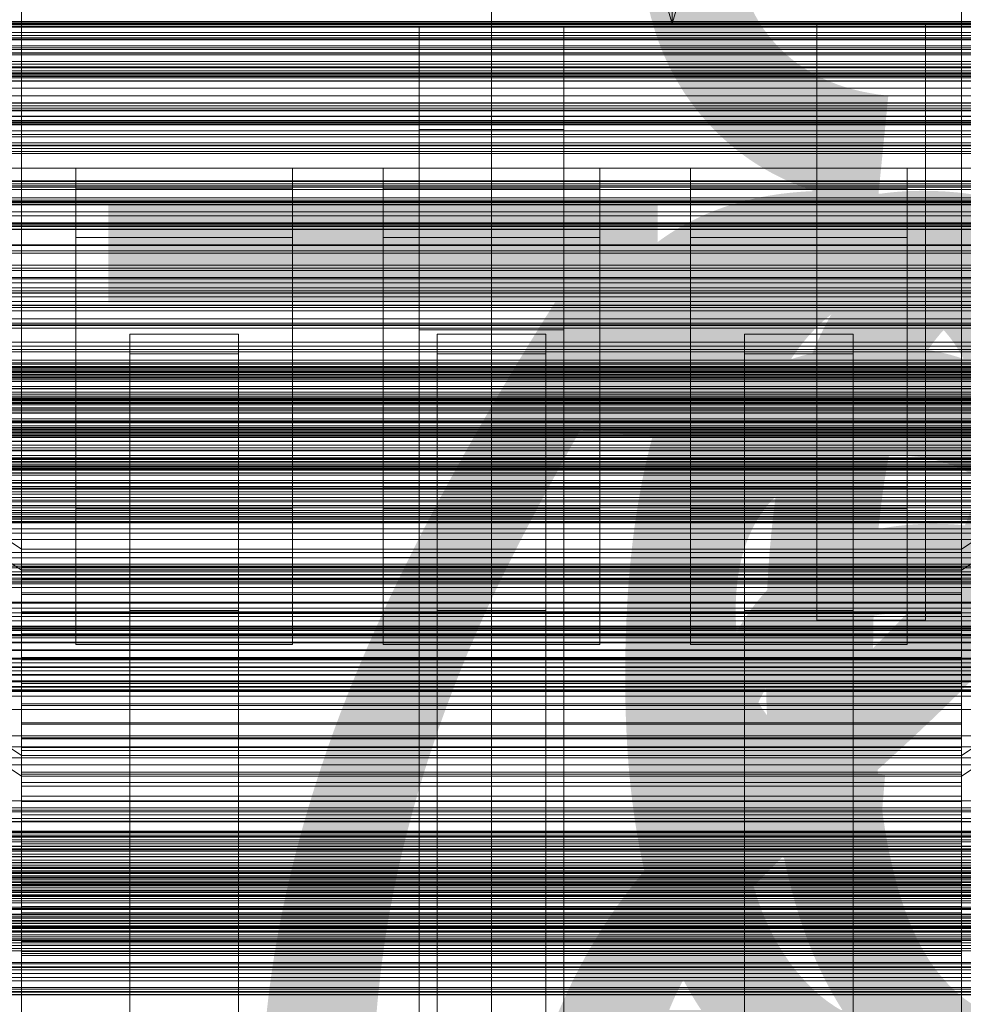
# Model space of a CAD drawing. Header units: millimetres. Extents: x -1970 to 61924, y -58230 to 6847.
# Tile 54 of 256: x -130 to 130, y -35171 to -34899. Entities that reach past the tile are written whole.
import ezdxf

# ---------------------------------------------------------------- set-up
doc = ezdxf.new("R2010")
doc.units = ezdxf.units.MM
for name, color, linetype, lineweight in [('COTAS_O', 1, 'Continuous', 0), ('COTAS_P', 1, 'Continuous', 0), ('frontal_briquetadora', 7, 'Continuous', 0), ('frontal_C01', 7, 'Continuous', 0), ('frontal_C02', 7, 'Continuous', 0), ('frontal_C03', 7, 'Continuous', 0), ('frontal_dosificador', 7, 'Continuous', 0), ('frontal_mezcladora', 7, 'Continuous', 0), ('frontal_mix-C02', 7, 'Continuous', 0), ('frontal_secador', 7, 'Continuous', 0), ('frontal_tolva-C01', 7, 'Continuous', 0)]:
    doc.layers.add(name, color=color, linetype=linetype, lineweight=lineweight)
doc.dimstyles.new('R19_100', dxfattribs={"dimtxt": 250, "dimasz": 150, "dimexe": 150, "dimexo": 80, "dimgap": 100, "dimtad": 1, "dimtih": 1, "dimtoh": 1, "dimdsep": 46, "dimcen": 0.09, "dimadec": 0, "dimazin": 0, "dimtfac": 1, "dimtdec": 4, "dimtofl": 0, "dimtmove": 0, "dimatfit": 3, "dimfxl": 1, "dimtolj": 1, "dimtzin": 0, "dimarcsym": 0})

# ---------------------------------------------------------------- blocks, each defined once
blk = doc.blocks.new('DIM_R26_43')
at = {"layer": 'COTAS_P'}
for p, q in [((-1750, -34600), (-1600, -34555)), ((2600, -34600), (2450, -34555)), ((-1750, -35500), (-1750, -34600)), ((-1750, -34600), (2600, -34600)), ((-1750, -34600), (-1600, -34645)), ((2600, -34600), (2450, -34645)), ((2600, -35500), (2600, -34600))]:
    blk.add_line(p, q, dxfattribs=at)
blk.add_text('4350 P', height=250, dxfattribs=at).set_placement((425, -34500))
blk = doc.blocks.new('DIM_R26_47')
at = {"layer": 'COTAS_P'}
for p, q in [((-850, -33400), (-150, -33400)), ((-150, -33400), (-195, -33550)), ((-150, -36000), (-150, -33400)), ((-150, -33400), (-105, -33550)), ((-150, -36000), (-195, -35850)), ((-150, -36000), (-105, -35850)), ((-850, -36000), (-150, -36000))]:
    blk.add_line(p, q, dxfattribs=at)
blk.add_text('2600 P', height=250, rotation=90, dxfattribs=at).set_placement((-250, -34700))
blk = doc.blocks.new('DIM_R26_48')
at = {"layer": 'COTAS_O'}
for p, q in [((-650, -33700), (50, -33700)), ((50, -33700), (5, -33850)), ((50, -34900), (50, -33700)), ((50, -33700), (95, -33850)), ((50, -34900), (5, -34750)), ((50, -34900), (95, -34750)), ((-650, -34900), (50, -34900))]:
    blk.add_line(p, q, dxfattribs=at)
blk.add_text('1200 O', height=250, rotation=90, dxfattribs=at).set_placement((-50, -34300))
blk = doc.blocks.new('DIM_R26_49')
at = {"layer": 'COTAS_O'}
for p, q in [((-650, -34200), (-500, -34155)), ((650, -34200), (500, -34155)), ((-650, -34900), (-650, -34200)), ((-650, -34200), (650, -34200)), ((-650, -34200), (-500, -34245)), ((650, -34200), (500, -34245)), ((650, -34900), (650, -34200))]:
    blk.add_line(p, q, dxfattribs=at)
blk.add_text('1300 O', height=250, dxfattribs=at).set_placement((0, -34100))
blk = doc.blocks.new('DIM_R26_51')
at = {"layer": 'COTAS_O'}
for p, q in [((-1480, -35300), (-1330, -35255)), ((490, -35300), (340, -35255)), ((-1480, -36000), (-1480, -35300)), ((-1480, -35300), (490, -35300)), ((-1480, -35300), (-1330, -35345)), ((490, -35300), (340, -35345)), ((490, -36000), (490, -35300))]:
    blk.add_line(p, q, dxfattribs=at)
blk.add_text('1970 O', height=250, dxfattribs=at).set_placement((-495, -35200))
blk = doc.blocks.new('DIM_R26_53')
at = {"layer": 'COTAS_O'}
for p, q in [((-1400, -35300), (-1250, -35255)), ((1400, -35300), (1250, -35255)), ((-1400, -36000), (-1400, -35300)), ((-1400, -35300), (1400, -35300)), ((-1400, -35300), (-1250, -35345)), ((1400, -35300), (1250, -35345)), ((1400, -36000), (1400, -35300))]:
    blk.add_line(p, q, dxfattribs=at)
blk.add_text('2800 O', height=250, dxfattribs=at).set_placement((0, -35200))
blk = doc.blocks.new('DIM_R26_54')
at = {"layer": 'COTAS_P'}
for p, q in [((-305, -34680), (395, -34680)), ((395, -34680), (350, -34830)), ((395, -36000), (395, -34680)), ((395, -34680), (440, -34830)), ((395, -36000), (350, -35850)), ((395, -36000), (440, -35850)), ((-305, -36000), (395, -36000))]:
    blk.add_line(p, q, dxfattribs=at)
blk.add_text('1320 P', height=250, rotation=90, dxfattribs=at).set_placement((295, -35340))
blk = doc.blocks.new('DIM_R26_55')
at = {"layer": 'COTAS_P'}
for p, q in [((-305, -35300), (-155, -35255)), ((345, -35300), (195, -35255)), ((-305, -36000), (-305, -35300)), ((-305, -35300), (345, -35300)), ((-305, -35300), (-155, -35345)), ((345, -35300), (195, -35345)), ((345, -36000), (345, -35300))]:
    blk.add_line(p, q, dxfattribs=at)
blk.add_text('650 P', height=250, dxfattribs=at).set_placement((20, -35200))

msp = doc.modelspace()

# ---------------------------------------------------------------- linework, layer by layer
at = {"layer": 'frontal_briquetadora'}
for p, q in [((-490, -34940), (340, -34940)), ((-490, -34940), (490, -34940)), ((-1330, -34950), (340, -34950))]:
    msp.add_line(p, q, dxfattribs=at)
at = {"layer": 'frontal_C01'}
for p, q in [((-130, -35045.418), (-130, -34782.805)), ((0, -35045.418), (0, -34782.805)), ((130, -35045.418), (130, -34782.805)), ((-130, -34788.585), (-130, -35051.199)), ((0, -34788.585), (0, -35051.199)), ((130, -34788.585), (130, -35051.199)), ((-115, -35028.406), (-115, -34939.975)), ((-115, -34939.975), (-55, -34939.975)), ((-115, -34945.753), (-115, -34939.975)), ((-55, -34939.975), (-55, -35028.406)), ((-55, -34939.975), (-55, -34945.753)), ((-30, -35028.406), (-30, -34939.975)), ((-30, -34939.975), (30, -34939.975)), ((-30, -34945.753), (-30, -34939.975)), ((30, -34939.975), (30, -35028.406)), ((30, -34939.975), (30, -34945.753)), ((55, -35028.406), (55, -34939.975)), ((55, -34939.975), (115, -34939.975)), ((55, -34945.753), (55, -34939.975)), ((115, -34939.975), (115, -35028.406)), ((115, -34939.975), (115, -34945.753)), ((-115, -35034.184), (-115, -34945.753)), ((-115, -34945.753), (-55, -34945.753)), ((-115, -34959.235), (-115, -34945.753)), ((-55, -34945.753), (-55, -35034.184)), ((-55, -34945.753), (-55, -34959.235)), ((-30, -35034.184), (-30, -34945.753)), ((-30, -34945.753), (30, -34945.753)), ((-30, -34959.235), (-30, -34945.753)), ((30, -34945.753), (30, -35034.184)), ((30, -34945.753), (30, -34959.235)), ((55, -35034.184), (55, -34945.753)), ((55, -34945.753), (115, -34945.753)), ((55, -34959.235), (55, -34945.753)), ((115, -34945.753), (115, -35034.184)), ((115, -34945.753), (115, -34959.235)), ((-115, -35047.666), (-115, -34959.235)), ((-115, -34959.235), (-55, -34959.235)), ((-115, -34983.309), (-115, -34959.235)), ((-55, -34959.235), (-55, -35047.666)), ((-55, -34959.235), (-55, -34983.309)), ((-30, -35047.666), (-30, -34959.235)), ((-30, -34959.235), (30, -34959.235)), ((-30, -34983.309), (-30, -34959.235)), ((30, -34959.235), (30, -35047.666)), ((30, -34959.235), (30, -34983.309)), ((55, -35047.666), (55, -34959.235)), ((55, -34959.235), (115, -34959.235)), ((55, -34983.309), (55, -34959.235)), ((115, -34959.235), (115, -35047.666)), ((115, -34959.235), (115, -34983.309)), ((-130, -35045.418), (-228.298, -34979.106)), ((228.298, -34979.106), (130, -35045.418)), ((-450, -34984.295), (450, -34984.295)), ((-228.298, -34984.887), (-130, -35051.199)), ((-55, -34983.309), (-115, -34983.309)), ((-115, -34983.309), (-115, -35071.74)), ((-55, -35071.74), (-55, -34983.309)), ((30, -34983.309), (-30, -34983.309)), ((-30, -34983.309), (-30, -35071.74)), ((30, -35071.74), (30, -34983.309)), ((115, -34983.309), (55, -34983.309)), ((55, -34983.309), (55, -35071.74)), ((115, -35071.74), (115, -34983.309)), ((130, -35051.199), (228.298, -34984.887)), ((-100, -34991.348), (-100, -34985.956)), ((-100, -34985.956), (-70, -34985.956)), ((-100, -35386.852), (-100, -34985.956)), ((-70, -34985.956), (-70, -34991.348)), ((-70, -34985.956), (-70, -35386.852)), ((-15, -34991.348), (-15, -34985.956)), ((-15, -34985.956), (15, -34985.956)), ((-15, -35386.852), (-15, -34985.956)), ((15, -34985.956), (15, -34991.348)), ((15, -34985.956), (15, -35386.852)), ((70, -34991.348), (70, -34985.956)), ((70, -34985.956), (100, -34985.956)), ((70, -35386.852), (70, -34985.956)), ((100, -34985.956), (100, -34991.348)), ((100, -34985.956), (100, -35386.852)), ((-70, -34991.348), (-100, -34991.348)), ((-100, -34991.348), (-100, -35392.244)), ((-70, -35392.244), (-70, -34991.348)), ((15, -34991.348), (-15, -34991.348)), ((-15, -34991.348), (-15, -35392.244)), ((15, -35392.244), (15, -34991.348)), ((100, -34991.348), (70, -34991.348)), ((70, -34991.348), (70, -35392.244)), ((100, -35392.244), (100, -34991.348)), ((450, -34995.08), (-450, -34995.08)), ((450, -35017.999), (-450, -35017.999)), ((-450, -35028.784), (450, -35028.784)), ((-55, -35028.406), (-115, -35028.406)), ((-115, -35028.406), (-115, -35034.184)), ((-55, -35034.184), (-55, -35028.406)), ((30, -35028.406), (-30, -35028.406)), ((-30, -35028.406), (-30, -35034.184)), ((30, -35034.184), (30, -35028.406)), ((115, -35028.406), (55, -35028.406)), ((55, -35028.406), (55, -35034.184)), ((115, -35034.184), (115, -35028.406)), ((-55, -35034.184), (-115, -35034.184)), ((-115, -35034.184), (-115, -35047.666)), ((-55, -35047.666), (-55, -35034.184)), ((30, -35034.184), (-30, -35034.184)), ((-30, -35034.184), (-30, -35047.666)), ((30, -35047.666), (30, -35034.184)), ((115, -35034.184), (55, -35034.184)), ((55, -35034.184), (55, -35047.666)), ((115, -35047.666), (115, -35034.184)), ((-130, -35308.031), (-130, -35045.418)), ((0, -35045.418), (-130, -35045.418)), ((0, -35308.031), (0, -35045.418)), ((130, -35045.418), (0, -35045.418)), ((130, -35308.031), (130, -35045.418)), ((-55, -35047.666), (-115, -35047.666)), ((-115, -35047.666), (-115, -35071.74)), ((-55, -35071.74), (-55, -35047.666)), ((30, -35047.666), (-30, -35047.666)), ((-30, -35047.666), (-30, -35071.74)), ((30, -35071.74), (30, -35047.666)), ((115, -35047.666), (55, -35047.666)), ((55, -35047.666), (55, -35071.74)), ((115, -35071.74), (115, -35047.666)), ((-130, -35051.199), (-130, -35050.26)), ((-130, -35050.26), (-130, -35051.051)), ((-130, -35050.26), (130, -35050.26)), ((-130, -35051.051), (-130, -35053.52)), ((-130, -35051.051), (130, -35051.051)), ((130, -35051.051), (130, -35050.26)), ((130, -35050.26), (130, -35051.199)), ((130, -35053.52), (130, -35051.051)), ((-130, -35051.199), (-130, -35313.812)), ((-130, -35051.199), (0, -35051.199)), ((-130, -35053.804), (-130, -35051.199)), ((-130, -35051.199), (130, -35051.199)), ((-130, -35053.52), (-130, -35057.498)), ((-130, -35053.52), (130, -35053.52)), ((-130, -35057.9), (-130, -35053.804)), ((-130, -35053.804), (130, -35053.804)), ((0, -35051.199), (0, -35313.812)), ((0, -35051.199), (130, -35051.199)), ((130, -35051.199), (130, -35313.812)), ((130, -35051.199), (130, -35053.804)), ((130, -35057.498), (130, -35053.52)), ((130, -35053.804), (130, -35057.9)), ((-130, -35057.498), (-130, -35062.713)), ((-130, -35057.498), (130, -35057.498)), ((-130, -35063.205), (-130, -35057.9)), ((-130, -35057.9), (130, -35057.9)), ((130, -35062.713), (130, -35057.498)), ((130, -35057.9), (130, -35063.205)), ((-130, -35062.713), (-130, -35068.81)), ((-130, -35062.713), (130, -35062.713)), ((-130, -35069.359), (-130, -35063.205)), ((-130, -35063.205), (130, -35063.205)), ((-100, -35067.72), (-100, -35062.328)), ((-100, -35062.328), (-70, -35062.328)), ((-100, -35463.692), (-100, -35062.328)), ((-70, -35062.328), (-70, -35067.72)), ((-70, -35062.328), (-70, -35463.692)), ((-15, -35067.72), (-15, -35062.328)), ((-15, -35062.328), (15, -35062.328)), ((-15, -35463.692), (-15, -35062.328)), ((15, -35062.328), (15, -35067.72)), ((15, -35062.328), (15, -35463.692)), ((70, -35067.72), (70, -35062.328)), ((70, -35062.328), (100, -35062.328)), ((70, -35463.692), (70, -35062.328)), ((100, -35062.328), (100, -35067.72)), ((100, -35062.328), (100, -35463.692)), ((130, -35068.81), (130, -35062.713)), ((130, -35063.205), (130, -35069.359)), ((-148, -35066.659), (148, -35066.659)), ((-148, -35066.939), (148, -35066.939)), ((-148, -35066.991), (148, -35066.991)), ((-148, -35067.814), (148, -35067.814)), ((-148, -35067.915), (148, -35067.915)), ((-148, -35069.223), (148, -35069.223)), ((-148, -35069.366), (148, -35069.366)), ((-130, -35068.81), (-130, -35075.374)), ((130, -35068.81), (-130, -35068.81)), ((-130, -35075.942), (-130, -35069.359)), ((-130, -35069.359), (130, -35069.359)), ((-70, -35067.72), (-100, -35067.72)), ((-100, -35067.72), (-100, -35469.085)), ((-70, -35469.085), (-70, -35067.72)), ((15, -35067.72), (-15, -35067.72)), ((-15, -35067.72), (-15, -35469.085)), ((15, -35469.085), (15, -35067.72)), ((100, -35067.72), (70, -35067.72)), ((70, -35067.72), (70, -35469.085)), ((100, -35469.085), (100, -35067.72)), ((130, -35075.374), (130, -35068.81)), ((130, -35069.359), (130, -35075.942)), ((-148, -35071.071), (148, -35071.071)), ((-148, -35071.245), (148, -35071.245)), ((-115, -35071.74), (-55, -35071.74)), ((-30, -35071.74), (30, -35071.74)), ((55, -35071.74), (115, -35071.74)), ((148, -35073.231), (-148, -35073.231)), ((-148, -35073.426), (148, -35073.426)), ((-148, -35075.557), (148, -35075.557)), ((-130, -35075.374), (-130, -35081.957)), ((-130, -35075.374), (130, -35075.374)), ((130, -35081.957), (130, -35075.374)), ((-148, -35075.759), (148, -35075.759)), ((-148, -35077.89), (148, -35077.89)), ((-148, -35078.085), (148, -35078.085)), ((-130, -35082.506), (-130, -35075.942)), ((-130, -35075.942), (130, -35075.942)), ((130, -35075.942), (130, -35082.506)), ((-148, -35080.07), (148, -35080.07)), ((-148, -35080.245), (148, -35080.245)), ((-148, -35081.95), (148, -35081.95)), ((-148, -35082.093), (148, -35082.093)), ((-148, -35083.401), (148, -35083.401)), ((-148, -35083.502), (148, -35083.502)), ((-130, -35081.957), (-130, -35088.111)), ((-130, -35081.957), (130, -35081.957)), ((-130, -35088.603), (-130, -35082.506)), ((-130, -35082.506), (130, -35082.506)), ((130, -35088.111), (130, -35081.957)), ((130, -35082.506), (130, -35088.603)), ((-148, -35084.325), (148, -35084.325)), ((-148, -35084.377), (148, -35084.377)), ((-148, -35084.657), (148, -35084.657)), ((-130, -35088.111), (-130, -35093.416)), ((-130, -35088.111), (130, -35088.111)), ((-130, -35093.818), (-130, -35088.603)), ((-130, -35088.603), (130, -35088.603)), ((130, -35093.416), (130, -35088.111)), ((130, -35088.603), (130, -35093.818)), ((-130, -35093.416), (-130, -35097.511)), ((-130, -35093.416), (130, -35093.416)), ((-130, -35097.796), (-130, -35093.818)), ((-130, -35093.818), (130, -35093.818)), ((130, -35097.511), (130, -35093.416)), ((130, -35093.818), (130, -35097.796)), ((-130, -35097.511), (-130, -35100.117)), ((-130, -35097.511), (130, -35097.511)), ((-130, -35100.265), (-130, -35097.796)), ((-130, -35097.796), (130, -35097.796)), ((-130, -35100.117), (-130, -35101.056)), ((-130, -35100.117), (130, -35100.117)), ((130, -35100.117), (130, -35097.511)), ((130, -35097.796), (130, -35100.265)), ((130, -35101.056), (130, -35100.117)), ((-130, -35101.056), (-130, -35100.265)), ((-130, -35100.265), (130, -35100.265)), ((-130, -35101.056), (130, -35101.056)), ((130, -35100.265), (130, -35101.056)), ((-425, -35135.832), (425, -35135.832)), ((425, -35147.388), (-425, -35147.388)), ((425, -35149.529), (-425, -35149.529)), ((-425, -35161.084), (425, -35161.084))]:
    msp.add_line(p, q, dxfattribs=at)
at = {"layer": 'frontal_C02'}
for p, q in [((-130, -35102.421), (-130, -34811.926)), ((0, -35102.421), (0, -34811.926)), ((130, -35102.421), (130, -34811.926)), ((-130, -34817.656), (-130, -35108.151)), ((0, -34817.656), (0, -35108.151)), ((130, -34817.656), (130, -35108.151)), ((-425, -34900.768), (425, -34900.768)), ((425, -34912.223), (-425, -34912.223)), ((425, -34915.909), (-425, -34915.909)), ((-425, -34927.364), (425, -34927.364)), ((-450, -34949.495), (450, -34949.495)), ((450, -34961.417), (-450, -34961.417)), ((450, -34982.905), (-450, -34982.905)), ((-450, -34994.827), (450, -34994.827)), ((-311.15, -35003.741), (311.15, -35003.741)), ((-311.15, -35004.337), (311.15, -35004.337)), ((-311.15, -35004.874), (311.15, -35004.874)), ((-311.15, -35006.623), (311.15, -35006.623)), ((-311.15, -35007.66), (311.15, -35007.66)), ((-311.15, -35010.441), (311.15, -35010.441)), ((-311.15, -35011.908), (311.15, -35011.908)), ((-311.15, -35015.532), (311.15, -35015.532)), ((-311.15, -35017.329), (311.15, -35017.329)), ((-440, -35020.127), (440, -35020.127)), ((-440, -35020.339), (440, -35020.339)), ((-440, -35020.529), (440, -35020.529)), ((-440, -35021.148), (440, -35021.148)), ((-440, -35021.516), (440, -35021.516)), ((-440, -35022.501), (440, -35022.501)), ((-440, -35023.021), (440, -35023.021)), ((311.15, -35021.549), (-311.15, -35021.549)), ((-311.15, -35023.553), (311.15, -35023.553)), ((-440, -35024.305), (440, -35024.305)), ((-440, -35024.942), (440, -35024.942)), ((440, -35026.437), (-440, -35026.437)), ((-440, -35027.148), (440, -35027.148)), ((-440, -35028.752), (440, -35028.752)), ((-311.15, -35028.083), (311.15, -35028.083)), ((-440, -35029.487), (440, -35029.487)), ((-440, -35031.092), (440, -35031.092)), ((-440, -35031.802), (440, -35031.802)), ((-311.15, -35030.157), (311.15, -35030.157)), ((-440, -35033.298), (440, -35033.298)), ((-440, -35033.934), (440, -35033.934)), ((-311.15, -35034.686), (311.15, -35034.686)), ((-440, -35035.219), (440, -35035.219)), ((-440, -35035.738), (440, -35035.738)), ((-440, -35036.724), (440, -35036.724)), ((-440, -35037.091), (440, -35037.091)), ((-311.15, -35036.69), (311.15, -35036.69)), ((-130, -35102.421), (-228.298, -35036.685)), ((228.298, -35036.685), (130, -35102.421)), ((-440, -35037.711), (440, -35037.711)), ((-440, -35037.901), (440, -35037.901)), ((-440, -35038.112), (440, -35038.112)), ((-311.15, -35040.911), (311.15, -35040.911)), ((-311.15, -35042.708), (311.15, -35042.708)), ((-228.298, -35042.415), (-130, -35108.151)), ((130, -35108.151), (228.298, -35042.415)), ((-311.15, -35046.332), (311.15, -35046.332)), ((-311.15, -35047.799), (311.15, -35047.799)), ((-311.15, -35050.58), (311.15, -35050.58)), ((-311.15, -35051.617), (311.15, -35051.617)), ((-311.15, -35053.365), (311.15, -35053.365)), ((-311.15, -35053.902), (311.15, -35053.902)), ((-311.15, -35054.499), (311.15, -35054.499)), ((-130, -35386.887), (-130, -35102.421)), ((0, -35102.421), (-130, -35102.421)), ((0, -35386.887), (0, -35102.421)), ((130, -35102.421), (0, -35102.421)), ((130, -35386.887), (130, -35102.421)), ((-130, -35108.151), (-130, -35107.018)), ((-130, -35107.018), (-130, -35107.614)), ((-130, -35107.018), (130, -35107.018)), ((-130, -35107.614), (-130, -35109.899)), ((-130, -35107.614), (130, -35107.614)), ((-130, -35108.151), (-130, -35392.618)), ((-130, -35108.151), (0, -35108.151)), ((-130, -35110.937), (-130, -35108.151)), ((-130, -35108.151), (130, -35108.151)), ((0, -35108.151), (0, -35392.618)), ((0, -35108.151), (130, -35108.151)), ((130, -35107.614), (130, -35107.018)), ((130, -35107.018), (130, -35108.151)), ((130, -35109.899), (130, -35107.614)), ((130, -35108.151), (130, -35392.618)), ((130, -35108.151), (130, -35110.937)), ((-130, -35109.899), (-130, -35113.718)), ((-130, -35109.899), (130, -35109.899)), ((-130, -35115.185), (-130, -35110.937)), ((-130, -35110.937), (130, -35110.937)), ((130, -35113.718), (130, -35109.899)), ((130, -35110.937), (130, -35115.185)), ((-130, -35113.718), (-130, -35118.809)), ((-130, -35113.718), (130, -35113.718)), ((130, -35118.809), (130, -35113.718)), ((-130, -35120.606), (-130, -35115.185)), ((-130, -35115.185), (130, -35115.185)), ((130, -35115.185), (130, -35120.606)), ((-130, -35118.809), (-130, -35124.826)), ((-130, -35118.809), (130, -35118.809)), ((130, -35124.826), (130, -35118.809)), ((-130, -35126.83), (-130, -35120.606)), ((-130, -35120.606), (130, -35120.606)), ((130, -35120.606), (130, -35126.83)), ((-148, -35123.404), (148, -35123.404)), ((-148, -35123.615), (148, -35123.615)), ((-148, -35123.806), (148, -35123.806)), ((-148, -35124.425), (148, -35124.425)), ((-148, -35124.793), (148, -35124.793)), ((-148, -35125.778), (148, -35125.778)), ((-148, -35126.298), (148, -35126.298)), ((-130, -35124.826), (-130, -35131.359)), ((130, -35124.826), (-130, -35124.826)), ((-130, -35133.434), (-130, -35126.83)), ((-130, -35126.83), (130, -35126.83)), ((130, -35131.359), (130, -35124.826)), ((130, -35126.83), (130, -35133.434)), ((-148, -35127.582), (148, -35127.582)), ((-148, -35128.219), (148, -35128.219)), ((148, -35129.714), (-148, -35129.714)), ((-148, -35130.424), (148, -35130.424)), ((-148, -35132.029), (148, -35132.029)), ((-148, -35132.764), (148, -35132.764)), ((-130, -35131.359), (-130, -35137.963)), ((-130, -35131.359), (130, -35131.359)), ((130, -35137.963), (130, -35131.359)), ((-148, -35134.369), (148, -35134.369)), ((-148, -35135.079), (148, -35135.079)), ((-130, -35139.967), (-130, -35133.434)), ((-130, -35133.434), (130, -35133.434)), ((130, -35133.434), (130, -35139.967)), ((-148, -35136.575), (148, -35136.575)), ((-148, -35137.211), (148, -35137.211)), ((-130, -35137.963), (-130, -35144.188)), ((-130, -35137.963), (130, -35137.963)), ((130, -35144.188), (130, -35137.963)), ((-148, -35138.495), (148, -35138.495)), ((-148, -35139.015), (148, -35139.015)), ((-148, -35140.001), (148, -35140.001)), ((-148, -35140.368), (148, -35140.368)), ((-148, -35140.988), (148, -35140.988)), ((-130, -35145.984), (-130, -35139.967)), ((-130, -35139.967), (130, -35139.967)), ((130, -35139.967), (130, -35145.984)), ((-148, -35141.178), (148, -35141.178)), ((-148, -35141.389), (148, -35141.389)), ((-130, -35144.188), (-130, -35149.609)), ((-130, -35144.188), (130, -35144.188)), ((-130, -35151.076), (-130, -35145.984)), ((-130, -35145.984), (130, -35145.984)), ((130, -35149.609), (130, -35144.188)), ((130, -35145.984), (130, -35151.076)), ((-130, -35149.609), (-130, -35153.857)), ((-130, -35149.609), (130, -35149.609)), ((-130, -35154.894), (-130, -35151.076)), ((-130, -35151.076), (130, -35151.076)), ((130, -35153.857), (130, -35149.609)), ((130, -35151.076), (130, -35154.894)), ((-130, -35153.857), (-130, -35156.642)), ((-130, -35153.857), (130, -35153.857)), ((130, -35156.642), (130, -35153.857)), ((-130, -35157.179), (-130, -35154.894)), ((-130, -35154.894), (130, -35154.894)), ((-130, -35156.642), (-130, -35157.775)), ((-130, -35156.642), (130, -35156.642)), ((-130, -35157.775), (-130, -35157.179)), ((-130, -35157.179), (130, -35157.179)), ((130, -35154.894), (130, -35157.179)), ((130, -35157.775), (130, -35156.642)), ((130, -35157.179), (130, -35157.775)), ((-130, -35157.775), (130, -35157.775))]:
    msp.add_line(p, q, dxfattribs=at)
at = {"layer": 'frontal_C03'}
for p, q in [((1250, -34899.448), (-1250, -34899.448)), ((1250, -34900.33), (-1250, -34900.33)), ((1250, -34900.983), (-1250, -34900.983)), ((1250, -34903.291), (-1250, -34903.291)), ((-1250, -34904.348), (1250, -34904.348)), ((1250, -34907.2), (-1250, -34907.2)), ((1250, -34908.257), (-1250, -34908.257)), ((1250, -34910.565), (-1250, -34910.565)), ((1250, -34911.218), (-1250, -34911.218)), ((1250, -34912.1), (-1250, -34912.1)), ((1250, -34921.906), (-1250, -34921.906)), ((1250, -34922.787), (-1250, -34922.787)), ((1250, -34923.441), (-1250, -34923.441)), ((1250, -34925.748), (-1250, -34925.748)), ((-1250, -34926.806), (1250, -34926.806)), ((1250, -34929.658), (-1250, -34929.658)), ((1250, -34930.715), (-1250, -34930.715)), ((1250, -34933.022), (-1250, -34933.022)), ((1250, -34933.676), (-1250, -34933.676)), ((1250, -34934.557), (-1250, -34934.557)), ((1250, -34944.364), (-1250, -34944.364)), ((1250, -34945.245), (-1250, -34945.245)), ((1250, -34945.898), (-1250, -34945.898)), ((1530, -34950.129), (-1530, -34950.129)), ((1250, -34948.206), (-1250, -34948.206)), ((-1250, -34949.263), (1250, -34949.263)), ((1250, -34952.115), (-1250, -34952.115)), ((1530, -34955.129), (-1530, -34955.129)), ((1250, -34953.173), (-1250, -34953.173)), ((1250, -34955.48), (-1250, -34955.48)), ((1270, -34955.96), (-1270, -34955.96)), ((-1270, -34956.859), (1270, -34956.859)), ((1250, -34956.134), (-1250, -34956.134)), ((1250, -34957.015), (-1250, -34957.015)), ((-1500, -34961.228), (1500, -34961.228)), ((1250, -34966.821), (-1250, -34966.821)), ((1250, -34967.703), (-1250, -34967.703)), ((1250, -34968.356), (-1250, -34968.356)), ((1500, -34970.211), (-1500, -34970.211)), ((1250, -34970.664), (-1250, -34970.664)), ((-1250, -34971.721), (1250, -34971.721)), ((-1250, -34973.155), (1250, -34973.155)), ((-1250, -34973.953), (1250, -34973.953)), ((-1250, -34974.537), (1250, -34974.537)), ((1250, -34974.573), (-1250, -34974.573)), ((1250, -34975.63), (-1250, -34975.63)), ((-1250, -34976.875), (1250, -34976.875)), ((1250, -34977.938), (-1250, -34977.938)), ((-1250, -34978.004), (1250, -34978.004)), ((1250, -34978.591), (-1250, -34978.591)), ((1250, -34979.473), (-1250, -34979.473)), ((-1250, -34981.724), (1250, -34981.724)), ((-1250, -34983.32), (1250, -34983.32)), ((-1250, -34988.167), (1250, -34988.167)), ((1250, -34989.279), (-1250, -34989.279)), ((-1250, -34990.123), (1250, -34990.123)), ((1250, -34990.16), (-1250, -34990.16)), ((1250, -34990.814), (-1250, -34990.814)), ((1250, -34993.121), (-1250, -34993.121)), ((1500, -34995.334), (-1500, -34995.334)), ((-1268, -34996.141), (1268, -34996.141)), ((-1268, -34996.365), (1268, -34996.365)), ((-1268, -34996.53), (1268, -34996.53)), ((-1250, -34994.178), (1250, -34994.178)), ((-1250, -34995.768), (1250, -34995.768)), ((-1268, -34997.187), (1268, -34997.187)), ((-1268, -34997.505), (1268, -34997.505)), ((-1268, -34998.551), (1268, -34998.551)), ((-1268, -34999), (1268, -34999)), ((1250, -34997.031), (-1250, -34997.031)), ((1250, -34997.949), (-1250, -34997.949)), ((1250, -34998.088), (-1250, -34998.088)), ((-1268, -35000.363), (1268, -35000.363)), ((-1268, -35000.913), (1268, -35000.913)), ((1250, -35000.395), (-1250, -35000.395)), ((1250, -35001.049), (-1250, -35001.049)), ((1250, -35001.93), (-1250, -35001.93)), ((-1500, -35004.317), (1500, -35004.317)), ((-1268, -35002.501), (1268, -35002.501)), ((1268, -35003.114), (-1268, -35003.114)), ((-1268, -35004.818), (1268, -35004.818)), ((-1250, -35004.006), (1250, -35004.006)), ((1530, -35005.129), (-1530, -35005.129)), ((-1268, -35005.453), (1268, -35005.453)), ((-1268, -35007.156), (1268, -35007.156)), ((-1250, -35006.264), (1250, -35006.264)), ((1530, -35010.129), (-1530, -35010.129)), ((-1268, -35007.77), (1268, -35007.77)), ((-1268, -35009.357), (1268, -35009.357)), ((-1268, -35009.907), (1268, -35009.907)), ((-1268, -35011.271), (1268, -35011.271)), ((-1268, -35011.72), (1268, -35011.72)), ((-1268, -35012.766), (1268, -35012.766)), ((1250, -35011.737), (-1250, -35011.737)), ((-1250, -35012.322), (1250, -35012.322)), ((1250, -35012.618), (-1250, -35012.618)), ((-1268, -35013.083), (1268, -35013.083)), ((-1268, -35013.741), (1268, -35013.741)), ((-1268, -35013.905), (1268, -35013.905)), ((-1268, -35014.13), (1268, -35014.13)), ((1250, -35013.271), (-1250, -35013.271)), ((-1250, -35014.503), (1250, -35014.503)), ((1250, -35015.579), (-1250, -35015.579)), ((-1250, -35016.636), (1250, -35016.636)), ((1250, -35019.488), (-1250, -35019.488)), ((-1250, -35020.147), (1250, -35020.147)), ((1250, -35020.546), (-1250, -35020.546)), ((-1250, -35022.103), (1250, -35022.103)), ((1250, -35022.853), (-1250, -35022.853)), ((1250, -35023.506), (-1250, -35023.506)), ((1250, -35024.388), (-1250, -35024.388)), ((-1250, -35026.95), (1250, -35026.95)), ((-1250, -35028.547), (1250, -35028.547)), ((-1250, -35032.266), (1250, -35032.266)), ((-1250, -35033.395), (1250, -35033.395)), ((-1250, -35035.733), (1250, -35035.733)), ((-1250, -35036.318), (1250, -35036.318)), ((-1250, -35037.115), (1250, -35037.115)), ((1250, -35050.062), (-1250, -35050.062)), ((1250, -35052.554), (-1250, -35052.554)), ((-1500, -35055.95), (1500, -35055.95)), ((1250, -35054.381), (-1250, -35054.381)), ((1250, -35061.687), (-1250, -35061.687)), ((1500, -35067.358), (-1500, -35067.358)), ((1250, -35065.216), (-1250, -35065.216)), ((1500, -35067.643), (-1500, -35067.643)), ((-1270, -35068.997), (1270, -35068.997)), ((1270, -35069.896), (-1270, -35069.896)), ((1250, -35076.838), (-1250, -35076.838)), ((-1500, -35079.051), (1500, -35079.051)), ((1250, -35081.828), (-1250, -35081.828)), ((1250, -35096.975), (-1250, -35096.975)), ((1250, -35103.087), (-1250, -35103.087)), ((-1250, -35116.939), (1250, -35116.939)), ((-1250, -35117.572), (1250, -35117.572)), ((-1250, -35118.036), (1250, -35118.036)), ((-1250, -35119.892), (1250, -35119.892)), ((1250, -35120.726), (-1250, -35120.726)), ((-1250, -35120.788), (1250, -35120.788)), ((-1250, -35123.74), (1250, -35123.74)), ((-1250, -35125.008), (1250, -35125.008)), ((1570, -35128.303), (-1570, -35128.303)), ((1570, -35128.562), (-1570, -35128.562)), ((-1250, -35127.542), (1250, -35127.542)), ((-1250, -35128.855), (1250, -35128.855)), ((1570, -35131.347), (-1570, -35131.347)), ((1570, -35132.085), (-1570, -35132.085)), ((-1250, -35130.407), (1250, -35130.407)), ((-1500, -35133.329), (1500, -35133.329)), ((-1500, -35133.553), (1500, -35133.553)), ((-1500, -35133.718), (1500, -35133.718)), ((-1500, -35134.375), (1500, -35134.375)), ((-1500, -35134.693), (1500, -35134.693)), ((-1250, -35134.888), (1250, -35134.888)), ((1570, -35137.231), (-1570, -35137.231)), ((-1500, -35135.739), (1500, -35135.739)), ((-1500, -35136.188), (1500, -35136.188)), ((-1500, -35137.551), (1500, -35137.551)), ((-1500, -35138.101), (1500, -35138.101)), ((1250, -35136.619), (-1250, -35136.619)), ((1570, -35138.335), (-1570, -35138.335)), ((-1500, -35139.689), (1500, -35139.689)), ((1500, -35140.302), (-1500, -35140.302)), ((-1500, -35142.006), (1500, -35142.006)), ((-1500, -35142.641), (1500, -35142.641)), ((-1250, -35141.427), (1250, -35141.427)), ((-1250, -35143.22), (1250, -35143.22)), ((-1570, -35145.059), (1570, -35145.059)), ((1570, -35146.361), (-1570, -35146.361)), ((-1500, -35144.345), (1500, -35144.345)), ((-1500, -35144.958), (1500, -35144.958)), ((-1500, -35146.546), (1500, -35146.546)), ((-1500, -35147.096), (1500, -35147.096)), ((-1500, -35148.459), (1500, -35148.459)), ((-1500, -35148.908), (1500, -35148.908)), ((1250, -35146.472), (-1250, -35146.472)), ((-1250, -35148.028), (1250, -35148.028)), ((-1500, -35149.954), (1500, -35149.954)), ((-1500, -35150.272), (1500, -35150.272)), ((-1500, -35150.929), (1500, -35150.929)), ((-1500, -35151.093), (1500, -35151.093)), ((-1500, -35151.318), (1500, -35151.318)), ((-1250, -35149.759), (1250, -35149.759)), ((1570, -35153.639), (-1570, -35153.639)), ((1250, -35153.528), (-1250, -35153.528)), ((-1250, -35154.239), (1250, -35154.239)), ((1570, -35154.941), (-1570, -35154.941)), ((-1250, -35155.792), (1250, -35155.792)), ((-1250, -35159.639), (1250, -35159.639)), ((1570, -35161.665), (-1570, -35161.665)), ((1570, -35162.769), (-1570, -35162.769)), ((-1250, -35160.906), (1250, -35160.906)), ((-1250, -35163.859), (1250, -35163.859)), ((-1250, -35164.755), (1250, -35164.755)), ((1570, -35167.915), (-1570, -35167.915)), ((-1250, -35166.611), (1250, -35166.611)), ((-1250, -35167.075), (1250, -35167.075)), ((-1250, -35167.708), (1250, -35167.708)), ((1570, -35168.653), (-1570, -35168.653))]:
    msp.add_line(p, q, dxfattribs=at)
at = {"layer": 'frontal_dosificador'}
for p, q in [((-250, -34900), (250, -34900)), ((-220, -34900), (90, -34900)), ((90, -34900), (120, -34900)), ((90, -35065), (90, -34900)), ((90, -35055), (90, -34900)), ((120, -34900), (120, -35065)), ((-270, -35055), (270, -35055)), ((-220, -35055), (90, -35055)), ((-285, -35064), (285, -35064)), ((90, -35065), (120, -35065)), ((-270, -35080), (270, -35080)), ((-285, -35086), (285, -35086)), ((-275, -35100), (275, -35100)), ((-275, -35115), (275, -35115)), ((-250, -35150), (250, -35150)), ((-250, -35152), (250, -35152)), ((-250, -35152.556), (250, -35152.556)), ((-250, -35153.124), (250, -35153.124)), ((-250, -35156.421), (250, -35156.421)), ((-250, -35160.048), (250, -35160.048)), ((-250, -35161.665), (250, -35161.665)), ((-250, -35168.5), (250, -35168.5))]:
    msp.add_line(p, q, dxfattribs=at)
at = {"layer": 'frontal_mezcladora'}
for p, q in [((-750, -34900), (750, -34900)), ((-600, -34900), (600, -34900)), ((-750, -34910.5), (750, -34910.5)), ((-180, -34915), (180, -34915)), ((-750, -35049.5), (750, -35049.5)), ((-750, -35060), (750, -35060))]:
    msp.add_line(p, q, dxfattribs=at)
at = {"layer": 'frontal_mix-C02'}
for p, q in [((-150, -34913.701), (150, -34913.701)), ((150, -34913.937), (-150, -34913.937)), ((150, -34915), (-150, -34915))]:
    msp.add_line(p, q, dxfattribs=at)
at = {"layer": 'frontal_secador'}
for p, q in [((1250, -34899.689), (-1250, -34899.689)), ((-20, -34901.071), (-20, -35161.071)), ((20, -34901.071), (-20, -34901.071)), ((-20, -34901.071), (-20, -34929.355)), ((20, -35161.071), (20, -34901.071)), ((20, -34929.355), (20, -34901.071)), ((1250, -34902.485), (-1250, -34902.485)), ((1250, -34904), (-1250, -34904)), ((1250, -34904.545), (-1250, -34904.545)), ((1250, -34906.144), (-1250, -34906.144)), ((1250, -34906.709), (-1250, -34906.709)), ((-1250, -34908.142), (1250, -34908.142)), ((1250, -34908.686), (-1250, -34908.686)), ((1320, -34912), (-1320, -34912)), ((1320, -34912.273), (-1320, -34912.273)), ((1250, -34912), (-1250, -34912)), ((1320, -34913.072), (-1320, -34913.072)), ((1320, -34914.343), (-1320, -34914.343)), ((1250, -34914.651), (-1250, -34914.651)), ((1320, -34916), (-1320, -34916)), ((1250, -34915.859), (-1250, -34915.859)), ((1320, -34917.929), (-1320, -34917.929)), ((-1320, -34920), (1320, -34920)), ((-1250, -34920), (1250, -34920)), ((1320, -34922.071), (-1320, -34922.071)), ((1320, -34924), (-1320, -34924)), ((1320, -34925.657), (-1320, -34925.657)), ((1250, -34924.141), (-1250, -34924.141)), ((1320, -34926.928), (-1320, -34926.928)), ((1320, -34927.727), (-1320, -34927.727)), ((1320, -34928), (-1320, -34928)), ((1250, -34927.285), (-1250, -34927.285)), ((1250, -34928), (-1250, -34928)), ((1250, -34931.314), (-1250, -34931.314)), ((-20, -35189.355), (-20, -34929.355)), ((-20, -34929.355), (20, -34929.355)), ((20, -34929.355), (20, -35189.355)), ((1250, -34933.856), (-1250, -34933.856)), ((1250, -34935.455), (-1250, -34935.455)), ((1250, -34936), (-1250, -34936)), ((1360, -34943.5), (-1360, -34943.5)), ((1360, -34944.863), (-1360, -34944.863)), ((1250, -34943.75), (-1250, -34943.75)), ((1360, -34948.859), (-1360, -34948.859)), ((1360, -34955.216), (-1360, -34955.216)), ((1360, -34963.5), (-1360, -34963.5)), ((1250, -34962.924), (-1250, -34962.924)), ((1360, -34973.147), (-1360, -34973.147)), ((-1360, -34983.5), (1360, -34983.5)), ((-1250, -34983.5), (1250, -34983.5)), ((-20, -35084.711), (-20, -34984.711)), ((-20, -34984.711), (20, -34984.711)), ((20, -35084.711), (20, -34984.711)), ((1360, -34993.853), (-1360, -34993.853)), ((1360, -35003.5), (-1360, -35003.5)), ((1250, -35004.076), (-1250, -35004.076)), ((1360, -35011.784), (-1360, -35011.784)), ((1360, -35018.141), (-1360, -35018.141)), ((1360, -35022.137), (-1360, -35022.137)), ((1360, -35023.5), (-1360, -35023.5)), ((1250, -35023.25), (-1250, -35023.25)), ((1250, -35039.715), (-1250, -35039.715)), ((1250, -35052.349), (-1250, -35052.349)), ((1250, -35060.291), (-1250, -35060.291)), ((1250, -35063), (-1250, -35063)), ((-1240, -35084.711), (1240, -35084.711)), ((-20, -35084.711), (20, -35084.711)), ((-1240, -35089.711), (1240, -35089.711)), ((-1400, -35100), (1400, -35100)), ((-1250, -35100), (1250, -35100)), ((-1250, -35105), (1250, -35105)), ((-1240, -35139.711), (1240, -35139.711)), ((-1240, -35144.711), (1240, -35144.711)), ((-20, -35161.071), (20, -35161.071)), ((-20, -35189.355), (-20, -35161.071)), ((20, -35189.355), (20, -35161.071))]:
    msp.add_line(p, q, dxfattribs=at)
at = {"layer": 'frontal_tolva-C01'}
for p, q in [((-225, -34943.645), (225, -34943.645)), ((-225, -34945.243), (225, -34945.243)), ((225, -34961.243), (-225, -34961.243))]:
    msp.add_line(p, q, dxfattribs=at)

# ---------------------------------------------------------------- dimensions: what is measured, and where the dimension line sits
at = {"layer": 'COTAS_O'}
for p1, p2, distance, picture, middle in [((-650, -34900), (-650, -33700), -700, 'DIM_R26_48', (50, -34300)), ((-650, -34900), (650, -34900), 700, 'DIM_R26_49', (0, -34200)), ((-1480, -36000), (490, -36000), 700, 'DIM_R26_51', (-495, -35300)), ((-1400, -36000), (1400, -36000), 700, 'DIM_R26_53', (0, -35300))]:
    dim = msp.add_aligned_dim(p1=p1, p2=p2, distance=distance, text='<> O', dimstyle='R19_100', dxfattribs=at)
    dim.commit()
    dim.dimension.update_dxf_attribs({"geometry": picture, "text_midpoint": middle})
at = {"layer": 'COTAS_P'}
for p1, p2, distance, picture, middle in [((-850, -36000), (-850, -33400), -700, 'DIM_R26_47', (-150, -34700)), ((-1750, -35500), (2600, -35500), 900, 'DIM_R26_43', (425, -34600)), ((-305, -36000), (-305, -34680), -700, 'DIM_R26_54', (395, -35340)), ((-305, -36000), (345, -36000), 700, 'DIM_R26_55', (20, -35300))]:
    dim = msp.add_aligned_dim(p1=p1, p2=p2, distance=distance, text='<> P', dimstyle='R19_100', dxfattribs=at)
    dim.commit()
    dim.dimension.update_dxf_attribs({"geometry": picture, "text_midpoint": middle})

doc.saveas('drawing.dxf')
